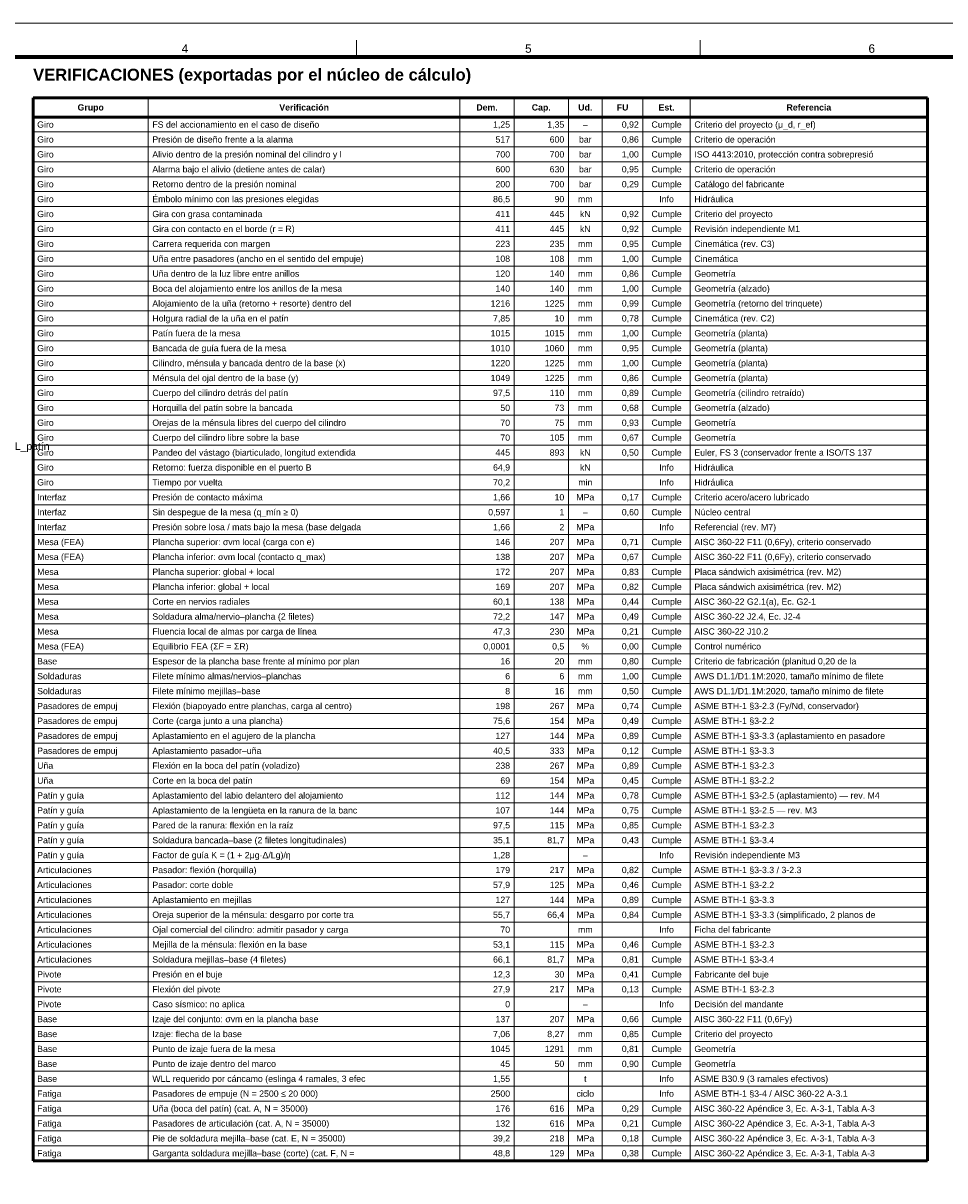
# Model space of a CAD drawing. Header units: millimetres. Extents: x 0 to 841, y 0 to 594.
# Tile 4 of 5: x 327 to 599, y 252 to 594. Entities that reach past the tile are written whole.
import ezdxf
from ezdxf.enums import TextEntityAlignment as Align

# ---------------------------------------------------------------- set-up
doc = ezdxf.new("R2010")
doc.units = ezdxf.units.MM
for name, color, linetype, lineweight in [('FINA', 7, 'CONTINUOUS', 18), ('MARCO', 7, 'CONTINUOUS', 70), ('TXT', 7, 'CONTINUOUS', 25), ('VIS', 7, 'CONTINUOUS', 50)]:
    doc.layers.add(name, color=color, linetype=linetype, lineweight=lineweight)
doc.styles.add('STD', font='LiberationSans-Regular.ttf')
doc.styles.add('STDB', font='LiberationSans-Bold.ttf')

msp = doc.modelspace()

# ---------------------------------------------------------------- linework, layer by layer
at = {"layer": 'FINA'}
for p, q in [((425.5, 584), (425.5, 589)), ((526.88, 584), (526.88, 589)), ((364, 572), (364, 258.28)), ((456, 572), (456, 258.28)), ((472, 572), (472, 258.28)), ((488, 572), (488, 258.28)), ((498, 572), (498, 258.28)), ((510, 572), (510, 258.28)), ((524, 572), (524, 258.28)), ((330, 561.88), (594, 561.88)), ((330, 557.48), (594, 557.48)), ((330, 553.08), (594, 553.08)), ((330, 548.68), (594, 548.68)), ((330, 544.28), (594, 544.28)), ((330, 539.88), (594, 539.88)), ((330, 535.48), (594, 535.48)), ((330, 531.08), (594, 531.08)), ((330, 526.68), (594, 526.68)), ((330, 522.28), (594, 522.28)), ((330, 517.88), (594, 517.88)), ((330, 513.48), (594, 513.48)), ((330, 509.08), (594, 509.08)), ((330, 504.68), (594, 504.68)), ((330, 500.28), (594, 500.28)), ((330, 495.88), (594, 495.88)), ((330, 491.48), (594, 491.48)), ((330, 487.08), (594, 487.08)), ((330, 482.68), (594, 482.68)), ((330, 478.28), (594, 478.28)), ((330, 473.88), (594, 473.88)), ((330, 469.48), (594, 469.48)), ((330, 465.08), (594, 465.08)), ((330, 460.68), (594, 460.68)), ((330, 456.28), (594, 456.28)), ((330, 451.88), (594, 451.88)), ((330, 447.48), (594, 447.48)), ((330, 443.08), (594, 443.08)), ((330, 438.68), (594, 438.68)), ((330, 434.28), (594, 434.28)), ((330, 429.88), (594, 429.88)), ((330, 425.48), (594, 425.48)), ((330, 421.08), (594, 421.08)), ((330, 416.68), (594, 416.68)), ((330, 412.28), (594, 412.28)), ((330, 407.88), (594, 407.88)), ((330, 403.48), (594, 403.48)), ((330, 399.08), (594, 399.08)), ((330, 394.68), (594, 394.68)), ((330, 390.28), (594, 390.28)), ((330, 385.88), (594, 385.88)), ((330, 381.48), (594, 381.48)), ((330, 377.08), (594, 377.08)), ((330, 372.68), (594, 372.68)), ((330, 368.28), (594, 368.28)), ((330, 363.88), (594, 363.88)), ((330, 359.48), (594, 359.48)), ((330, 355.08), (594, 355.08)), ((330, 350.68), (594, 350.68)), ((330, 346.28), (594, 346.28)), ((330, 341.88), (594, 341.88)), ((330, 337.48), (594, 337.48)), ((330, 333.08), (594, 333.08)), ((330, 328.68), (594, 328.68)), ((330, 324.28), (594, 324.28)), ((330, 319.88), (594, 319.88)), ((330, 315.48), (594, 315.48)), ((330, 311.08), (594, 311.08)), ((330, 306.68), (594, 306.68)), ((330, 302.28), (594, 302.28)), ((330, 297.88), (594, 297.88)), ((330, 293.48), (594, 293.48)), ((330, 289.08), (594, 289.08)), ((330, 284.68), (594, 284.68)), ((330, 280.28), (594, 280.28)), ((330, 275.88), (594, 275.88)), ((330, 271.48), (594, 271.48)), ((330, 267.08), (594, 267.08)), ((330, 262.68), (594, 262.68))]:
    msp.add_line(p, q, dxfattribs=at)
msp.add_lwpolyline([(0, 0), (841, 0), (841, 594), (0, 594)], close=True, dxfattribs=at)
at = {"layer": 'MARCO'}
msp.add_lwpolyline([(20, 10), (831, 10), (831, 584), (20, 584)], close=True, dxfattribs=at)
at = {"layer": 'VIS'}
for p, q in [((330, 572), (594, 572)), ((330, 572), (330, 258.28)), ((594, 572), (594, 258.28)), ((330, 566.28), (594, 566.28)), ((330, 258.28), (594, 258.28))]:
    msp.add_line(p, q, dxfattribs=at)

# ---------------------------------------------------------------- texts
at = {"layer": 'TXT'}
for s, height, style, p in [('4', 2.5, 'STD', (374.81, 586.5)), ('5', 2.5, 'STD', (476.19, 586.5)), ('6', 2.5, 'STD', (577.56, 586.5)), ('Grupo', 1.85, 'STDB', (347, 569.14)), ('Verificación', 1.85, 'STDB', (410, 569.14)), ('Dem.', 1.85, 'STDB', (464, 569.14)), ('Cap.', 1.85, 'STDB', (480, 569.14)), ('Ud.', 1.85, 'STDB', (493, 569.14)), ('FU', 1.85, 'STDB', (504, 569.14)), ('Est.', 1.85, 'STDB', (517, 569.14)), ('Referencia', 1.85, 'STDB', (559, 569.14)), ('–', 1.85, 'STD', (493, 564.08)), ('Cumple', 1.85, 'STD', (517, 564.08)), ('bar', 1.85, 'STD', (493, 559.68)), ('Cumple', 1.85, 'STD', (517, 559.68)), ('bar', 1.85, 'STD', (493, 555.28)), ('Cumple', 1.85, 'STD', (517, 555.28)), ('bar', 1.85, 'STD', (493, 550.88)), ('Cumple', 1.85, 'STD', (517, 550.88)), ('bar', 1.85, 'STD', (493, 546.48)), ('Cumple', 1.85, 'STD', (517, 546.48)), ('mm', 1.85, 'STD', (493, 542.08)), ('Info', 1.85, 'STD', (517, 542.08)), ('kN', 1.85, 'STD', (493, 537.68)), ('Cumple', 1.85, 'STD', (517, 537.68)), ('kN', 1.85, 'STD', (493, 533.28)), ('Cumple', 1.85, 'STD', (517, 533.28)), ('Cumple', 1.85, 'STD', (517, 528.88)), ('mm', 1.85, 'STD', (493, 528.88)), ('mm', 1.85, 'STD', (493, 524.48)), ('Cumple', 1.85, 'STD', (517, 524.48)), ('mm', 1.85, 'STD', (493, 520.08)), ('Cumple', 1.85, 'STD', (517, 520.08)), ('mm', 1.85, 'STD', (493, 515.68)), ('Cumple', 1.85, 'STD', (517, 515.68)), ('mm', 1.85, 'STD', (493, 511.28)), ('Cumple', 1.85, 'STD', (517, 511.28)), ('mm', 1.85, 'STD', (493, 506.88)), ('Cumple', 1.85, 'STD', (517, 506.88)), ('mm', 1.85, 'STD', (493, 502.48)), ('Cumple', 1.85, 'STD', (517, 502.48)), ('Cumple', 1.85, 'STD', (517, 498.08)), ('mm', 1.85, 'STD', (493, 498.08)), ('mm', 1.85, 'STD', (493, 493.68)), ('Cumple', 1.85, 'STD', (517, 493.68)), ('mm', 1.85, 'STD', (493, 489.28)), ('Cumple', 1.85, 'STD', (517, 489.28)), ('mm', 1.85, 'STD', (493, 484.88)), ('Cumple', 1.85, 'STD', (517, 484.88)), ('mm', 1.85, 'STD', (493, 480.48)), ('Cumple', 1.85, 'STD', (517, 480.48)), ('mm', 1.85, 'STD', (493, 476.08)), ('Cumple', 1.85, 'STD', (517, 476.08)), ('mm', 1.85, 'STD', (493, 471.68)), ('Cumple', 1.85, 'STD', (517, 471.68)), ('kN', 1.85, 'STD', (493, 467.28)), ('Cumple', 1.85, 'STD', (517, 467.28)), ('kN', 1.85, 'STD', (493, 462.88)), ('Info', 1.85, 'STD', (517, 462.88)), ('min', 1.85, 'STD', (493, 458.48)), ('Info', 1.85, 'STD', (517, 458.48)), ('MPa', 1.85, 'STD', (493, 454.08)), ('Cumple', 1.85, 'STD', (517, 454.08)), ('–', 1.85, 'STD', (493, 449.68)), ('Cumple', 1.85, 'STD', (517, 449.68)), ('MPa', 1.85, 'STD', (493, 445.28)), ('Info', 1.85, 'STD', (517, 445.28)), ('MPa', 1.85, 'STD', (493, 440.88)), ('Cumple', 1.85, 'STD', (517, 440.88)), ('MPa', 1.85, 'STD', (493, 436.48)), ('Cumple', 1.85, 'STD', (517, 436.48)), ('MPa', 1.85, 'STD', (493, 432.08)), ('Cumple', 1.85, 'STD', (517, 432.08)), ('MPa', 1.85, 'STD', (493, 427.68)), ('Cumple', 1.85, 'STD', (517, 427.68)), ('MPa', 1.85, 'STD', (493, 423.28)), ('Cumple', 1.85, 'STD', (517, 423.28)), ('MPa', 1.85, 'STD', (493, 418.88)), ('Cumple', 1.85, 'STD', (517, 418.88)), ('MPa', 1.85, 'STD', (493, 414.48)), ('Cumple', 1.85, 'STD', (517, 414.48)), ('%', 1.85, 'STD', (493, 410.08)), ('Cumple', 1.85, 'STD', (517, 410.08)), ('Cumple', 1.85, 'STD', (517, 405.68)), ('mm', 1.85, 'STD', (493, 405.68)), ('mm', 1.85, 'STD', (493, 401.28)), ('Cumple', 1.85, 'STD', (517, 401.28)), ('mm', 1.85, 'STD', (493, 396.88)), ('Cumple', 1.85, 'STD', (517, 396.88)), ('MPa', 1.85, 'STD', (493, 392.48)), ('Cumple', 1.85, 'STD', (517, 392.48)), ('MPa', 1.85, 'STD', (493, 388.08)), ('Cumple', 1.85, 'STD', (517, 388.08)), ('MPa', 1.85, 'STD', (493, 383.68)), ('Cumple', 1.85, 'STD', (517, 383.68)), ('MPa', 1.85, 'STD', (493, 379.28)), ('Cumple', 1.85, 'STD', (517, 379.28)), ('Cumple', 1.85, 'STD', (517, 374.88)), ('MPa', 1.85, 'STD', (493, 374.88)), ('MPa', 1.85, 'STD', (493, 370.48)), ('Cumple', 1.85, 'STD', (517, 370.48)), ('MPa', 1.85, 'STD', (493, 366.08)), ('Cumple', 1.85, 'STD', (517, 366.08)), ('MPa', 1.85, 'STD', (493, 361.68)), ('Cumple', 1.85, 'STD', (517, 361.68)), ('MPa', 1.85, 'STD', (493, 357.28)), ('Cumple', 1.85, 'STD', (517, 357.28)), ('MPa', 1.85, 'STD', (493, 352.88)), ('Cumple', 1.85, 'STD', (517, 352.88)), ('Info', 1.85, 'STD', (517, 348.48)), ('–', 1.85, 'STD', (493, 348.48)), ('Cumple', 1.85, 'STD', (517, 344.08)), ('MPa', 1.85, 'STD', (493, 344.08)), ('MPa', 1.85, 'STD', (493, 339.68)), ('Cumple', 1.85, 'STD', (517, 339.68)), ('MPa', 1.85, 'STD', (493, 335.28)), ('Cumple', 1.85, 'STD', (517, 335.28)), ('MPa', 1.85, 'STD', (493, 330.88)), ('Cumple', 1.85, 'STD', (517, 330.88)), ('mm', 1.85, 'STD', (493, 326.48)), ('Info', 1.85, 'STD', (517, 326.48)), ('MPa', 1.85, 'STD', (493, 322.08)), ('Cumple', 1.85, 'STD', (517, 322.08)), ('MPa', 1.85, 'STD', (493, 317.68)), ('Cumple', 1.85, 'STD', (517, 317.68)), ('Cumple', 1.85, 'STD', (517, 313.28)), ('MPa', 1.85, 'STD', (493, 313.28)), ('MPa', 1.85, 'STD', (493, 308.88)), ('Cumple', 1.85, 'STD', (517, 308.88)), ('–', 1.85, 'STD', (493, 304.48)), ('Info', 1.85, 'STD', (517, 304.48)), ('MPa', 1.85, 'STD', (493, 300.08)), ('Cumple', 1.85, 'STD', (517, 300.08)), ('mm', 1.85, 'STD', (493, 295.68)), ('Cumple', 1.85, 'STD', (517, 295.68)), ('mm', 1.85, 'STD', (493, 291.28)), ('Cumple', 1.85, 'STD', (517, 291.28)), ('mm', 1.85, 'STD', (493, 286.88)), ('Cumple', 1.85, 'STD', (517, 286.88)), ('Info', 1.85, 'STD', (517, 282.48)), ('t', 1.85, 'STD', (493, 282.48)), ('ciclo', 1.85, 'STD', (493, 278.08)), ('Info', 1.85, 'STD', (517, 278.08)), ('MPa', 1.85, 'STD', (493, 273.68)), ('Cumple', 1.85, 'STD', (517, 273.68)), ('MPa', 1.85, 'STD', (493, 269.28)), ('Cumple', 1.85, 'STD', (517, 269.28)), ('MPa', 1.85, 'STD', (493, 264.88)), ('Cumple', 1.85, 'STD', (517, 264.88)), ('MPa', 1.85, 'STD', (493, 260.48)), ('Cumple', 1.85, 'STD', (517, 260.48))]:
    msp.add_text(s, height=height, dxfattribs=dict(at, style=style)).set_placement(p, align=Align.MIDDLE_CENTER)
at = {"layer": 'TXT', "style": 'STDB'}
msp.add_text('VERIFICACIONES (exportadas por el núcleo de cálculo)', height=3.5, dxfattribs=at).set_placement((330, 576), align=Align.BOTTOM_LEFT)
at = {"layer": 'TXT', "style": 'STD'}
for s, p in [('Giro', (331.2, 564.08)), ('FS del accionamiento en el caso de diseño', (365.2, 564.08)), ('Criterio del proyecto (μ_d, r_ef)', (525.2, 564.08)), ('Giro', (331.2, 559.68)), ('Presión de diseño frente a la alarma', (365.2, 559.68)), ('Criterio de operación', (525.2, 559.68)), ('Giro', (331.2, 555.28)), ('Alivio dentro de la presión nominal del cilindro y l', (365.2, 555.28)), ('ISO 4413:2010, protección contra sobrepresió', (525.2, 555.28)), ('Giro', (331.2, 550.88)), ('Alarma bajo el alivio (detiene antes de calar)', (365.2, 550.88)), ('Criterio de operación', (525.2, 550.88)), ('Giro', (331.2, 546.48)), ('Retorno dentro de la presión nominal', (365.2, 546.48)), ('Catálogo del fabricante', (525.2, 546.48)), ('Émbolo mínimo con las presiones elegidas', (365.2, 542.08)), ('Hidráulica', (525.2, 542.08)), ('Giro', (331.2, 542.08)), ('Giro', (331.2, 537.68)), ('Gira con grasa contaminada', (365.2, 537.68)), ('Criterio del proyecto', (525.2, 537.68)), ('Giro', (331.2, 533.28)), ('Gira con contacto en el borde (r = R)', (365.2, 533.28)), ('Revisión independiente M1', (525.2, 533.28)), ('Giro', (331.2, 528.88)), ('Carrera requerida con margen', (365.2, 528.88)), ('Cinemática (rev. C3)', (525.2, 528.88)), ('Giro', (331.2, 524.48)), ('Uña entre pasadores (ancho en el sentido del empuje)', (365.2, 524.48)), ('Cinemática', (525.2, 524.48)), ('Giro', (331.2, 520.08)), ('Uña dentro de la luz libre entre anillos', (365.2, 520.08)), ('Geometría', (525.2, 520.08)), ('Giro', (331.2, 515.68)), ('Boca del alojamiento entre los anillos de la mesa', (365.2, 515.68)), ('Geometría (alzado)', (525.2, 515.68)), ('Geometría (retorno del trinquete)', (525.2, 511.28)), ('Giro', (331.2, 511.28)), ('Alojamiento de la uña (retorno + resorte) dentro del', (365.2, 511.28)), ('Giro', (331.2, 506.88)), ('Holgura radial de la uña en el patín', (365.2, 506.88)), ('Cinemática (rev. C2)', (525.2, 506.88)), ('Giro', (331.2, 502.48)), ('Patín fuera de la mesa', (365.2, 502.48)), ('Geometría (planta)', (525.2, 502.48)), ('Giro', (331.2, 498.08)), ('Bancada de guía fuera de la mesa', (365.2, 498.08)), ('Geometría (planta)', (525.2, 498.08)), ('Giro', (331.2, 493.68)), ('Cilindro, ménsula y bancada dentro de la base (x)', (365.2, 493.68)), ('Geometría (planta)', (525.2, 493.68)), ('Giro', (331.2, 489.28)), ('Ménsula del ojal dentro de la base (y)', (365.2, 489.28)), ('Geometría (planta)', (525.2, 489.28)), ('Giro', (331.2, 484.88)), ('Cuerpo del cilindro detrás del patín', (365.2, 484.88)), ('Geometría (cilindro retraído)', (525.2, 484.88)), ('Horquilla del patín sobre la bancada', (365.2, 480.48)), ('Geometría (alzado)', (525.2, 480.48)), ('Giro', (331.2, 480.48)), ('Giro', (331.2, 476.08)), ('Orejas de la ménsula libres del cuerpo del cilindro', (365.2, 476.08)), ('Geometría', (525.2, 476.08)), ('Giro', (331.2, 471.68)), ('Cuerpo del cilindro libre sobre la base', (365.2, 471.68)), ('Geometría', (525.2, 471.68)), ('Giro', (331.2, 467.28)), ('Pandeo del vástago (biarticulado, longitud extendida', (365.2, 467.28)), ('Euler, FS 3 (conservador frente a ISO/TS 137', (525.2, 467.28)), ('Giro', (331.2, 462.88)), ('Retorno: fuerza disponible en el puerto B', (365.2, 462.88)), ('Hidráulica', (525.2, 462.88)), ('Giro', (331.2, 458.48)), ('Tiempo por vuelta', (365.2, 458.48)), ('Hidráulica', (525.2, 458.48)), ('Interfaz', (331.2, 454.08)), ('Presión de contacto máxima', (365.2, 454.08)), ('Criterio acero/acero lubricado', (525.2, 454.08)), ('Interfaz', (331.2, 449.68)), ('Sin despegue de la mesa (q_mín ≥ 0)', (365.2, 449.68)), ('Núcleo central', (525.2, 449.68)), ('Interfaz', (331.2, 445.28)), ('Presión sobre losa / mats bajo la mesa (base delgada', (365.2, 445.28)), ('Referencial (rev. M7)', (525.2, 445.28)), ('Mesa (FEA)', (331.2, 440.88)), ('Plancha superior: σvm local (carga con e)', (365.2, 440.88)), ('AISC 360-22 F11 (0,6Fy), criterio conservado', (525.2, 440.88)), ('Mesa (FEA)', (331.2, 436.48)), ('Plancha inferior: σvm local (contacto q_max)', (365.2, 436.48)), ('AISC 360-22 F11 (0,6Fy), criterio conservado', (525.2, 436.48)), ('Mesa', (331.2, 432.08)), ('Plancha superior: global + local', (365.2, 432.08)), ('Placa sándwich axisimétrica (rev. M2)', (525.2, 432.08)), ('Mesa', (331.2, 427.68)), ('Plancha inferior: global + local', (365.2, 427.68)), ('Placa sándwich axisimétrica (rev. M2)', (525.2, 427.68)), ('Mesa', (331.2, 423.28)), ('Corte en nervios radiales', (365.2, 423.28)), ('AISC 360-22 G2.1(a), Ec. G2-1', (525.2, 423.28)), ('Mesa', (331.2, 418.88)), ('Soldadura alma/nervio–plancha (2 filetes)', (365.2, 418.88)), ('AISC 360-22 J2.4, Ec. J2-4', (525.2, 418.88)), ('Mesa', (331.2, 414.48)), ('Fluencia local de almas por carga de línea', (365.2, 414.48)), ('AISC 360-22 J10.2', (525.2, 414.48)), ('Mesa (FEA)', (331.2, 410.08)), ('Equilibrio FEA (ΣF = ΣR)', (365.2, 410.08)), ('Control numérico', (525.2, 410.08)), ('Base', (331.2, 405.68)), ('Espesor de la plancha base frente al mínimo por plan', (365.2, 405.68)), ('Criterio de fabricación (planitud 0,20 de la', (525.2, 405.68)), ('Soldaduras', (331.2, 401.28)), ('Filete mínimo almas/nervios–planchas', (365.2, 401.28)), ('AWS D1.1/D1.1M:2020, tamaño mínimo de filete', (525.2, 401.28)), ('Soldaduras', (331.2, 396.88)), ('Filete mínimo mejillas–base', (365.2, 396.88)), ('AWS D1.1/D1.1M:2020, tamaño mínimo de filete', (525.2, 396.88)), ('Pasadores de empuj', (331.2, 392.48)), ('Flexión (biapoyado entre planchas, carga al centro)', (365.2, 392.48)), ('ASME BTH-1 §3-2.3 (Fy/Nd, conservador)', (525.2, 392.48)), ('Pasadores de empuj', (331.2, 388.08)), ('Corte (carga junto a una plancha)', (365.2, 388.08)), ('ASME BTH-1 §3-2.2', (525.2, 388.08)), ('Pasadores de empuj', (331.2, 383.68)), ('Aplastamiento en el agujero de la plancha', (365.2, 383.68)), ('ASME BTH-1 §3-3.3 (aplastamiento en pasadore', (525.2, 383.68)), ('Pasadores de empuj', (331.2, 379.28)), ('Aplastamiento pasador–uña', (365.2, 379.28)), ('ASME BTH-1 §3-3.3', (525.2, 379.28)), ('Uña', (331.2, 374.88)), ('Flexión en la boca del patín (voladizo)', (365.2, 374.88)), ('ASME BTH-1 §3-2.3', (525.2, 374.88)), ('Uña', (331.2, 370.48)), ('Corte en la boca del patín', (365.2, 370.48)), ('ASME BTH-1 §3-2.2', (525.2, 370.48)), ('Patín y guía', (331.2, 366.08)), ('Aplastamiento del labio delantero del alojamiento', (365.2, 366.08)), ('ASME BTH-1 §3-2.5 (aplastamiento) — rev. M4', (525.2, 366.08)), ('Patín y guía', (331.2, 361.68)), ('Aplastamiento de la lengüeta en la ranura de la banc', (365.2, 361.68)), ('ASME BTH-1 §3-2.5 — rev. M3', (525.2, 361.68)), ('Patín y guía', (331.2, 357.28)), ('Pared de la ranura: flexión en la raíz', (365.2, 357.28)), ('ASME BTH-1 §3-2.3', (525.2, 357.28)), ('Patín y guía', (331.2, 352.88)), ('Soldadura bancada–base (2 filetes longitudinales)', (365.2, 352.88)), ('ASME BTH-1 §3-3.4', (525.2, 352.88)), ('Patín y guía', (331.2, 348.48)), ('Factor de guía K = (1 + 2μg·Δ/Lg)/η', (365.2, 348.48)), ('Revisión independiente M3', (525.2, 348.48)), ('Articulaciones', (331.2, 344.08)), ('Pasador: flexión (horquilla)', (365.2, 344.08)), ('ASME BTH-1 §3-3.3 / 3-2.3', (525.2, 344.08)), ('Articulaciones', (331.2, 339.68)), ('Pasador: corte doble', (365.2, 339.68)), ('ASME BTH-1 §3-2.2', (525.2, 339.68)), ('Articulaciones', (331.2, 335.28)), ('Aplastamiento en mejillas', (365.2, 335.28)), ('ASME BTH-1 §3-3.3', (525.2, 335.28)), ('Articulaciones', (331.2, 330.88)), ('Oreja superior de la ménsula: desgarro por corte tra', (365.2, 330.88)), ('ASME BTH-1 §3-3.3 (simplificado, 2 planos de', (525.2, 330.88)), ('Articulaciones', (331.2, 326.48)), ('Ojal comercial del cilindro: admitir pasador y carga', (365.2, 326.48)), ('Ficha del fabricante', (525.2, 326.48)), ('Articulaciones', (331.2, 322.08)), ('Mejilla de la ménsula: flexión en la base', (365.2, 322.08)), ('ASME BTH-1 §3-2.3', (525.2, 322.08)), ('Articulaciones', (331.2, 317.68)), ('Soldadura mejillas–base (4 filetes)', (365.2, 317.68)), ('ASME BTH-1 §3-3.4', (525.2, 317.68)), ('Presión en el buje', (365.2, 313.28)), ('Fabricante del buje', (525.2, 313.28)), ('Pivote', (331.2, 313.28)), ('Pivote', (331.2, 308.88)), ('Flexión del pivote', (365.2, 308.88)), ('ASME BTH-1 §3-2.3', (525.2, 308.88)), ('Pivote', (331.2, 304.48)), ('Caso sísmico: no aplica', (365.2, 304.48)), ('Decisión del mandante', (525.2, 304.48)), ('Base', (331.2, 300.08)), ('Izaje del conjunto: σvm en la plancha base', (365.2, 300.08)), ('AISC 360-22 F11 (0,6Fy)', (525.2, 300.08)), ('Base', (331.2, 295.68)), ('Izaje: flecha de la base', (365.2, 295.68)), ('Criterio del proyecto', (525.2, 295.68)), ('Base', (331.2, 291.28)), ('Punto de izaje fuera de la mesa', (365.2, 291.28)), ('Geometría', (525.2, 291.28)), ('Base', (331.2, 286.88)), ('Punto de izaje dentro del marco', (365.2, 286.88)), ('Geometría', (525.2, 286.88)), ('WLL requerido por cáncamo (eslinga 4 ramales, 3 efec', (365.2, 282.48)), ('ASME B30.9 (3 ramales efectivos)', (525.2, 282.48)), ('Base', (331.2, 282.48)), ('Fatiga', (331.2, 278.08)), ('Pasadores de empuje (N = 2500 ≤ 20 000)', (365.2, 278.08)), ('ASME BTH-1 §3-4 / AISC 360-22 A-3.1', (525.2, 278.08)), ('Fatiga', (331.2, 273.68)), ('Uña (boca del patín) (cat. A, N = 35000)', (365.2, 273.68)), ('AISC 360-22 Apéndice 3, Ec. A-3-1, Tabla A-3', (525.2, 273.68)), ('Fatiga', (331.2, 269.28)), ('Pasadores de articulación (cat. A, N = 35000)', (365.2, 269.28)), ('AISC 360-22 Apéndice 3, Ec. A-3-1, Tabla A-3', (525.2, 269.28)), ('Fatiga', (331.2, 264.88)), ('Pie de soldadura mejilla–base (cat. E, N = 35000)', (365.2, 264.88)), ('AISC 360-22 Apéndice 3, Ec. A-3-1, Tabla A-3', (525.2, 264.88)), ('Fatiga', (331.2, 260.48)), ('Garganta soldadura mejilla–base (corte) (cat. F, N =', (365.2, 260.48)), ('AISC 360-22 Apéndice 3, Ec. A-3-1, Tabla A-3', (525.2, 260.48))]:
    msp.add_text(s, height=1.85, dxfattribs=at).set_placement(p, align=Align.MIDDLE_LEFT)
for s, p in [('1,25', (470.8, 564.08)), ('1,35', (486.8, 564.08)), ('0,92', (508.8, 564.08)), ('517', (470.8, 559.68)), ('600', (486.8, 559.68)), ('0,86', (508.8, 559.68)), ('700', (470.8, 555.28)), ('700', (486.8, 555.28)), ('1,00', (508.8, 555.28)), ('600', (470.8, 550.88)), ('630', (486.8, 550.88)), ('0,95', (508.8, 550.88)), ('200', (470.8, 546.48)), ('700', (486.8, 546.48)), ('0,29', (508.8, 546.48)), ('86,5', (470.8, 542.08)), ('90', (486.8, 542.08)), ('411', (470.8, 537.68)), ('445', (486.8, 537.68)), ('0,92', (508.8, 537.68)), ('411', (470.8, 533.28)), ('445', (486.8, 533.28)), ('0,92', (508.8, 533.28)), ('223', (470.8, 528.88)), ('235', (486.8, 528.88)), ('0,95', (508.8, 528.88)), ('108', (470.8, 524.48)), ('108', (486.8, 524.48)), ('1,00', (508.8, 524.48)), ('120', (470.8, 520.08)), ('140', (486.8, 520.08)), ('0,86', (508.8, 520.08)), ('140', (470.8, 515.68)), ('140', (486.8, 515.68)), ('1,00', (508.8, 515.68)), ('1216', (470.8, 511.28)), ('1225', (486.8, 511.28)), ('0,99', (508.8, 511.28)), ('7,85', (470.8, 506.88)), ('10', (486.8, 506.88)), ('0,78', (508.8, 506.88)), ('1015', (470.8, 502.48)), ('1015', (486.8, 502.48)), ('1,00', (508.8, 502.48)), ('1010', (470.8, 498.08)), ('1060', (486.8, 498.08)), ('0,95', (508.8, 498.08)), ('1220', (470.8, 493.68)), ('1225', (486.8, 493.68)), ('1,00', (508.8, 493.68)), ('1049', (470.8, 489.28)), ('1225', (486.8, 489.28)), ('0,86', (508.8, 489.28)), ('97,5', (470.8, 484.88)), ('110', (486.8, 484.88)), ('0,89', (508.8, 484.88)), ('50', (470.8, 480.48)), ('73', (486.8, 480.48)), ('0,68', (508.8, 480.48)), ('70', (470.8, 476.08)), ('75', (486.8, 476.08)), ('0,93', (508.8, 476.08)), ('70', (470.8, 471.68)), ('105', (486.8, 471.68)), ('0,67', (508.8, 471.68)), ('445', (470.8, 467.28)), ('893', (486.8, 467.28)), ('0,50', (508.8, 467.28)), ('64,9', (470.8, 462.88)), ('70,2', (470.8, 458.48)), ('1,66', (470.8, 454.08)), ('10', (486.8, 454.08)), ('0,17', (508.8, 454.08)), ('0,597', (470.8, 449.68)), ('1', (486.8, 449.68)), ('0,60', (508.8, 449.68)), ('1,66', (470.8, 445.28)), ('2', (486.8, 445.28)), ('146', (470.8, 440.88)), ('207', (486.8, 440.88)), ('0,71', (508.8, 440.88)), ('138', (470.8, 436.48)), ('207', (486.8, 436.48)), ('0,67', (508.8, 436.48)), ('172', (470.8, 432.08)), ('207', (486.8, 432.08)), ('0,83', (508.8, 432.08)), ('169', (470.8, 427.68)), ('207', (486.8, 427.68)), ('0,82', (508.8, 427.68)), ('60,1', (470.8, 423.28)), ('138', (486.8, 423.28)), ('0,44', (508.8, 423.28)), ('72,2', (470.8, 418.88)), ('147', (486.8, 418.88)), ('0,49', (508.8, 418.88)), ('47,3', (470.8, 414.48)), ('230', (486.8, 414.48)), ('0,21', (508.8, 414.48)), ('0,0001', (470.8, 410.08)), ('0,5', (486.8, 410.08)), ('0,00', (508.8, 410.08)), ('16', (470.8, 405.68)), ('20', (486.8, 405.68)), ('0,80', (508.8, 405.68)), ('6', (470.8, 401.28)), ('6', (486.8, 401.28)), ('1,00', (508.8, 401.28)), ('8', (470.8, 396.88)), ('16', (486.8, 396.88)), ('0,50', (508.8, 396.88)), ('198', (470.8, 392.48)), ('267', (486.8, 392.48)), ('0,74', (508.8, 392.48)), ('75,6', (470.8, 388.08)), ('154', (486.8, 388.08)), ('0,49', (508.8, 388.08)), ('127', (470.8, 383.68)), ('144', (486.8, 383.68)), ('0,89', (508.8, 383.68)), ('40,5', (470.8, 379.28)), ('333', (486.8, 379.28)), ('0,12', (508.8, 379.28)), ('238', (470.8, 374.88)), ('267', (486.8, 374.88)), ('0,89', (508.8, 374.88)), ('69', (470.8, 370.48)), ('154', (486.8, 370.48)), ('0,45', (508.8, 370.48)), ('112', (470.8, 366.08)), ('144', (486.8, 366.08)), ('0,78', (508.8, 366.08)), ('107', (470.8, 361.68)), ('144', (486.8, 361.68)), ('0,75', (508.8, 361.68)), ('97,5', (470.8, 357.28)), ('115', (486.8, 357.28)), ('0,85', (508.8, 357.28)), ('35,1', (470.8, 352.88)), ('81,7', (486.8, 352.88)), ('0,43', (508.8, 352.88)), ('1,28', (470.8, 348.48)), ('179', (470.8, 344.08)), ('217', (486.8, 344.08)), ('0,82', (508.8, 344.08)), ('57,9', (470.8, 339.68)), ('125', (486.8, 339.68)), ('0,46', (508.8, 339.68)), ('127', (470.8, 335.28)), ('144', (486.8, 335.28)), ('0,89', (508.8, 335.28)), ('55,7', (470.8, 330.88)), ('66,4', (486.8, 330.88)), ('0,84', (508.8, 330.88)), ('70', (470.8, 326.48)), ('53,1', (470.8, 322.08)), ('115', (486.8, 322.08)), ('0,46', (508.8, 322.08)), ('66,1', (470.8, 317.68)), ('81,7', (486.8, 317.68)), ('0,81', (508.8, 317.68)), ('12,3', (470.8, 313.28)), ('30', (486.8, 313.28)), ('0,41', (508.8, 313.28)), ('27,9', (470.8, 308.88)), ('217', (486.8, 308.88)), ('0,13', (508.8, 308.88)), ('0', (470.8, 304.48)), ('137', (470.8, 300.08)), ('207', (486.8, 300.08)), ('0,66', (508.8, 300.08)), ('7,06', (470.8, 295.68)), ('8,27', (486.8, 295.68)), ('0,85', (508.8, 295.68)), ('1045', (470.8, 291.28)), ('1291', (486.8, 291.28)), ('0,81', (508.8, 291.28)), ('45', (470.8, 286.88)), ('50', (486.8, 286.88)), ('0,90', (508.8, 286.88)), ('1,55', (470.8, 282.48)), ('2500', (470.8, 278.08)), ('176', (470.8, 273.68)), ('616', (486.8, 273.68)), ('0,29', (508.8, 273.68)), ('132', (470.8, 269.28)), ('616', (486.8, 269.28)), ('0,21', (508.8, 269.28)), ('39,2', (470.8, 264.88)), ('218', (486.8, 264.88)), ('0,18', (508.8, 264.88)), ('48,8', (470.8, 260.48)), ('129', (486.8, 260.48)), ('0,38', (508.8, 260.48))]:
    msp.add_text(s, height=1.85, dxfattribs=at).set_placement(p, align=Align.MIDDLE_RIGHT)
msp.add_text('(2) brazo(θ) = R_pas·cos θ, θ ∈ [−π/N, +π/N];  K = (1 + 2μg·Δ/Lg)/η_c,  Δ = x_g − brazo,  Lg = 2/3·L_patín', height=2.2, dxfattribs=at).set_placement((190, 470.26), align=Align.TOP_LEFT)

doc.saveas('drawing.dxf')
